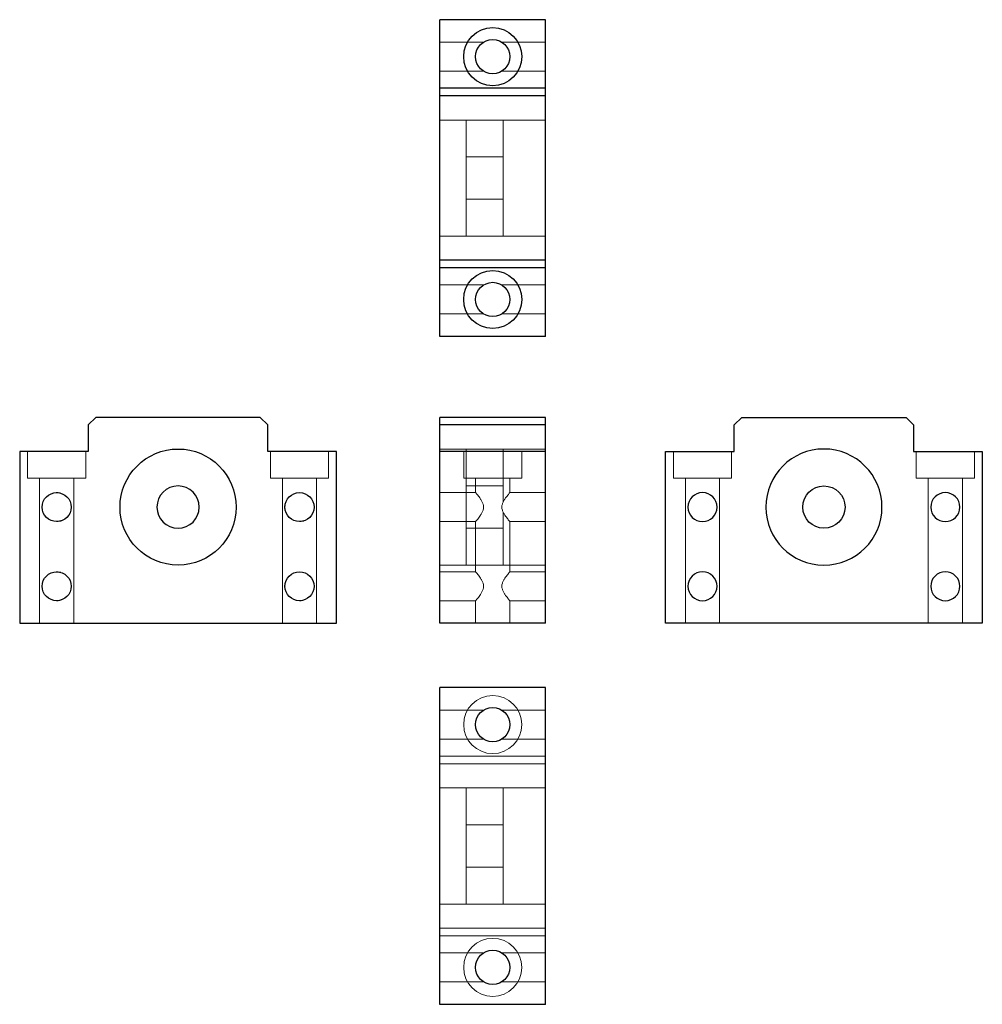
# Model space of a CAD drawing. Header units: millimetres. Extents: x 5591 to 5773, y 7341 to 7528.
import ezdxf
from ezdxf.lldxf.tags import DXFTag

# ---------------------------------------------------------------- set-up
doc = ezdxf.new("R2010")
doc.units = ezdxf.units.MM
doc.layers.add('1', color=7, linetype='CONTINUOUS', true_color=0xffffff)
tags = doc.linetypes.add('DASHED', pattern=[25.72, 12.86, -12.86]).pattern_tags.tags
tags[6:7] = [DXFTag(74, 4), DXFTag(75, 0), DXFTag(340, '0'), DXFTag(46, 0.0), DXFTag(50, 0.0), DXFTag(44, 0.0), DXFTag(45, 0.0)]
tags[4:5] = [DXFTag(74, 4), DXFTag(75, 0), DXFTag(340, '0'), DXFTag(46, 0.0), DXFTag(50, 0.0), DXFTag(44, 0.0), DXFTag(45, 0.0)]

msp = doc.modelspace()

# ---------------------------------------------------------------- linework, layer by layer
at = {"layer": '1', "color": 7, "linetype": 'Continuous'}
for p, q in [((5670.21, 7514.95), (5670.21, 7527.95)), ((5690.21, 7527.95), (5670.21, 7527.95)), ((5690.21, 7514.95), (5690.21, 7527.95)), ((5670.21, 7513.54), (5670.21, 7514.95)), ((5690.21, 7514.95), (5670.21, 7514.95)), ((5670.21, 7482.37), (5670.21, 7513.54)), ((5690.21, 7513.54), (5670.21, 7513.54)), ((5690.21, 7513.54), (5690.21, 7514.95)), ((5690.21, 7482.37), (5690.21, 7513.54)), ((5690.21, 7482.37), (5670.21, 7482.37)), ((5670.21, 7480.95), (5670.21, 7482.37)), ((5690.21, 7480.95), (5690.21, 7482.37)), ((5670.21, 7467.95), (5670.21, 7480.95)), ((5690.21, 7480.95), (5670.21, 7480.95)), ((5690.21, 7467.95), (5690.21, 7480.95)), ((5690.21, 7467.95), (5670.21, 7467.95)), ((5605.02, 7452.62), (5603.61, 7451.21)), ((5636.19, 7452.62), (5605.02, 7452.62)), ((5637.61, 7451.21), (5636.19, 7452.62)), ((5690.21, 7452.62), (5670.21, 7452.62)), ((5670.21, 7451.21), (5670.21, 7452.62)), ((5690.21, 7451.21), (5690.21, 7452.62)), ((5725.95, 7451.21), (5727.37, 7452.62)), ((5727.37, 7452.62), (5758.54, 7452.62)), ((5758.54, 7452.62), (5759.95, 7451.21)), ((5603.61, 7451.21), (5603.61, 7446.12)), ((5637.61, 7446.12), (5637.61, 7451.21)), ((5690.21, 7451.21), (5670.21, 7451.21)), ((5670.21, 7446.12), (5670.21, 7451.21)), ((5690.21, 7446.12), (5690.21, 7451.21)), ((5725.95, 7446.12), (5725.95, 7451.21)), ((5759.95, 7451.21), (5759.95, 7446.12)), ((5603.61, 7446.12), (5590.61, 7446.12)), ((5590.61, 7446.12), (5590.61, 7413.62)), ((5650.61, 7446.12), (5637.61, 7446.12)), ((5650.61, 7413.62), (5650.61, 7446.12)), ((5670.21, 7413.62), (5670.21, 7446.12)), ((5690.21, 7446.12), (5670.21, 7446.12)), ((5690.21, 7413.62), (5690.21, 7446.12)), ((5712.95, 7446.12), (5725.95, 7446.12)), ((5712.95, 7413.62), (5712.95, 7446.12)), ((5759.95, 7446.12), (5772.95, 7446.12)), ((5772.95, 7446.12), (5772.95, 7413.62)), ((5590.61, 7413.62), (5650.61, 7413.62)), ((5690.21, 7413.62), (5670.21, 7413.62)), ((5772.95, 7413.62), (5712.95, 7413.62)), ((5670.21, 7341.42), (5670.21, 7401.42)), ((5690.21, 7401.42), (5670.21, 7401.42)), ((5690.21, 7341.42), (5690.21, 7401.42)), ((5690.21, 7341.42), (5670.21, 7341.42))]:
    msp.add_line(p, q, dxfattribs=at)
at = {"layer": '1', "color": 8, "linetype": 'DASHED', "lineweight": 5}
for p, q in [((5678.48, 7523.7), (5670.21, 7523.7)), ((5690.21, 7523.7), (5681.94, 7523.7)), ((5670.21, 7518.2), (5678.48, 7518.2)), ((5681.94, 7518.2), (5690.21, 7518.2)), ((5675.21, 7508.95), (5670.21, 7508.95)), ((5682.21, 7508.95), (5675.21, 7508.95)), ((5675.21, 7497.95), (5675.21, 7508.95)), ((5690.21, 7508.95), (5682.21, 7508.95)), ((5682.21, 7497.95), (5682.21, 7508.95)), ((5682.21, 7501.95), (5675.21, 7501.95)), ((5675.21, 7486.95), (5675.21, 7497.95)), ((5682.21, 7486.95), (5682.21, 7497.95)), ((5675.21, 7493.95), (5682.21, 7493.95)), ((5670.21, 7486.95), (5675.21, 7486.95)), ((5675.21, 7486.95), (5682.21, 7486.95)), ((5682.21, 7486.95), (5690.21, 7486.95)), ((5678.48, 7477.7), (5670.21, 7477.7)), ((5690.21, 7477.7), (5681.94, 7477.7)), ((5670.21, 7472.2), (5678.48, 7472.2)), ((5681.94, 7472.2), (5690.21, 7472.2)), ((5675.21, 7446.62), (5670.21, 7446.62)), ((5682.21, 7446.62), (5675.21, 7446.62)), ((5675.21, 7446.62), (5675.21, 7424.62)), ((5690.21, 7446.62), (5682.21, 7446.62)), ((5682.21, 7446.62), (5682.21, 7436.58)), ((5592.11, 7446.12), (5592.11, 7441.12)), ((5603.11, 7441.12), (5603.11, 7446.12)), ((5638.11, 7446.12), (5638.11, 7441.12)), ((5649.11, 7441.12), (5649.11, 7446.12)), ((5674.71, 7446.12), (5674.71, 7441.12)), ((5685.71, 7441.12), (5685.71, 7446.12)), ((5714.45, 7446.12), (5714.45, 7441.12)), ((5725.45, 7441.12), (5725.45, 7446.12)), ((5760.45, 7446.12), (5760.45, 7441.12)), ((5771.45, 7441.12), (5771.45, 7446.12)), ((5597.61, 7441.12), (5592.11, 7441.12)), ((5594.36, 7441.12), (5594.36, 7413.62)), ((5603.11, 7441.12), (5597.61, 7441.12)), ((5600.86, 7413.62), (5600.86, 7441.12)), ((5643.61, 7441.12), (5638.11, 7441.12)), ((5640.36, 7441.12), (5640.36, 7413.62)), ((5649.11, 7441.12), (5643.61, 7441.12)), ((5646.86, 7413.62), (5646.86, 7441.12)), ((5674.71, 7441.12), (5685.71, 7441.12)), ((5676.96, 7441.12), (5676.96, 7438.37)), ((5683.46, 7438.37), (5683.46, 7441.12)), ((5714.45, 7441.12), (5725.45, 7441.12)), ((5716.7, 7441.12), (5716.7, 7413.62)), ((5723.2, 7413.62), (5723.2, 7441.12)), ((5760.45, 7441.12), (5771.45, 7441.12)), ((5762.7, 7441.12), (5762.7, 7413.62)), ((5769.2, 7413.62), (5769.2, 7441.12)), ((5682.21, 7439.62), (5675.21, 7439.62)), ((5676.96, 7438.37), (5670.21, 7438.37)), ((5690.21, 7438.37), (5683.46, 7438.37)), ((5682.21, 7434.64), (5682.21, 7424.62)), ((5670.21, 7432.87), (5676.96, 7432.87)), ((5675.21, 7431.62), (5682.21, 7431.62)), ((5676.96, 7432.87), (5676.96, 7423.37)), ((5683.46, 7423.37), (5683.46, 7432.87)), ((5683.46, 7432.87), (5690.21, 7432.87)), ((5670.21, 7424.62), (5675.21, 7424.62)), ((5675.21, 7424.62), (5682.21, 7424.62)), ((5682.21, 7424.62), (5690.21, 7424.62)), ((5676.96, 7423.37), (5670.21, 7423.37)), ((5690.21, 7423.37), (5683.46, 7423.37)), ((5670.21, 7417.87), (5676.96, 7417.87)), ((5676.96, 7417.87), (5676.96, 7413.62)), ((5683.46, 7413.62), (5683.46, 7417.87)), ((5683.46, 7417.87), (5690.21, 7417.87)), ((5678.48, 7397.17), (5670.21, 7397.17)), ((5690.21, 7397.17), (5681.94, 7397.17)), ((5670.21, 7391.67), (5678.48, 7391.67)), ((5681.94, 7391.67), (5690.21, 7391.67)), ((5690.21, 7388.42), (5670.21, 7388.42)), ((5690.21, 7387.01), (5670.21, 7387.01)), ((5675.21, 7382.42), (5670.21, 7382.42)), ((5682.21, 7382.42), (5675.21, 7382.42)), ((5675.21, 7382.42), (5675.21, 7360.42)), ((5690.21, 7382.42), (5682.21, 7382.42)), ((5682.21, 7382.42), (5682.21, 7360.42)), ((5682.21, 7375.42), (5675.21, 7375.42)), ((5675.21, 7367.42), (5682.21, 7367.42)), ((5670.21, 7360.42), (5675.21, 7360.42)), ((5675.21, 7360.42), (5682.21, 7360.42)), ((5682.21, 7360.42), (5690.21, 7360.42)), ((5690.21, 7355.84), (5670.21, 7355.84)), ((5690.21, 7354.42), (5670.21, 7354.42)), ((5678.48, 7351.17), (5670.21, 7351.17)), ((5690.21, 7351.17), (5681.94, 7351.17)), ((5670.21, 7345.67), (5678.48, 7345.67)), ((5681.94, 7345.67), (5690.21, 7345.67))]:
    msp.add_line(p, q, dxfattribs=at)
at = {"layer": '1', "color": 7, "linetype": 'Continuous'}
for centre, radius in [((5680.21, 7520.95), 5.5), ((5680.21, 7520.95), 3.25), ((5680.21, 7474.95), 5.5), ((5680.21, 7474.95), 3.25), ((5620.61, 7435.62), 11), ((5742.95, 7435.62), 4), ((5597.61, 7435.62), 2.75), ((5643.61, 7435.62), 2.75), ((5597.61, 7420.62), 2.75), ((5643.61, 7420.62), 2.75), ((5680.21, 7394.42), 3.25), ((5680.21, 7348.42), 3.25)]:
    msp.add_circle(centre, radius, dxfattribs=at)
at = {"layer": '1', "color": 7, "linetype": 'Continuous', "extrusion": (-6.12303e-17, -1.22461e-16, -1)}
for centre, radius in [((-5742.95, 7435.62), 11), ((-5719.95, 7435.62), 2.75), ((-5765.95, 7435.62), 2.75), ((-5719.95, 7420.62), 2.75), ((-5765.95, 7420.62), 2.75)]:
    msp.add_circle(centre, radius, dxfattribs=at)
at = {"layer": '1', "color": 7, "linetype": 'Continuous', "extrusion": (6.12303e-17, 1.22461e-16, -1)}
msp.add_circle((-5620.61, 7435.62), 4, dxfattribs=at)
at = {"layer": '1', "color": 8, "linetype": 'DASHED', "lineweight": 5, "extrusion": (0, 0, -1)}
for centre in [(-5680.21, 7394.42), (-5680.21, 7348.42)]:
    msp.add_circle(centre, 5.5, dxfattribs=at)
at = {"layer": '1', "color": 8, "linetype": 'DASHED', "lineweight": 5}
for points in [[(5597.61, 7438.37), (5597.57, 7438.37), (5597.53, 7438.37), (5597.5, 7438.37)], [(5640.86, 7435.62), (5640.86, 7435.55), (5640.86, 7435.49), (5640.87, 7435.42)], [(5722.69, 7435.37), (5722.7, 7435.45), (5722.7, 7435.54), (5722.7, 7435.62)], [(5597.61, 7423.37), (5597.57, 7423.37), (5597.53, 7423.37), (5597.5, 7423.37)], [(5640.86, 7420.62), (5640.86, 7420.55), (5640.86, 7420.49), (5640.87, 7420.42)], [(5722.69, 7420.37), (5722.7, 7420.45), (5722.7, 7420.54), (5722.7, 7420.62)]]:
    msp.add_open_spline(points, degree=3, dxfattribs=at)
for points, knots in [([(5598.39, 7438.26), (5598.32, 7438.28), (5598.25, 7438.29), (5598, 7438.35), (5597.8, 7438.37), (5597.61, 7438.37)], [0, 0, 0, 0, 0.27352, 0.27352, 1, 1, 1, 1]), ([(5676.96, 7438.37), (5676.96, 7438.37), (5676.96, 7438.37), (5676.96, 7438.37), (5676.98, 7438.35), (5677.05, 7438.27), (5677.1, 7438.21), (5677.22, 7438.06), (5677.29, 7437.97), (5677.45, 7437.77), (5677.54, 7437.66), (5677.72, 7437.42), (5677.81, 7437.29), (5678, 7437.01), (5678.09, 7436.86), (5678.26, 7436.54), (5678.33, 7436.37), (5678.45, 7436.01), (5678.48, 7435.81), (5678.48, 7435.42), (5678.45, 7435.23), (5678.33, 7434.87), (5678.26, 7434.7), (5678.09, 7434.38), (5677.99, 7434.23), (5677.81, 7433.95), (5677.72, 7433.82), (5677.54, 7433.58), (5677.45, 7433.46), (5677.29, 7433.26), (5677.22, 7433.18), (5677.09, 7433.03), (5677.05, 7432.97), (5676.98, 7432.89), (5676.96, 7432.87), (5676.96, 7432.87)], [0, 0, 0, 0, 0.000016, 0.000016, 0.062517, 0.062517, 0.125018, 0.125018, 0.187519, 0.187519, 0.250019, 0.250019, 0.31252, 0.31252, 0.375021, 0.375021, 0.437521, 0.437521, 0.500022, 0.500022, 0.562523, 0.562523, 0.625024, 0.625024, 0.687524, 0.687524, 0.750025, 0.750025, 0.812526, 0.812526, 0.875026, 0.875026, 0.937527, 0.937527, 1, 1, 1, 1]), ([(5683.46, 7432.87), (5683.46, 7432.87), (5683.46, 7432.87), (5683.46, 7432.87), (5683.44, 7432.89), (5683.38, 7432.97), (5683.33, 7433.03), (5683.21, 7433.18), (5683.13, 7433.27), (5682.97, 7433.47), (5682.89, 7433.58), (5682.71, 7433.82), (5682.61, 7433.95), (5682.43, 7434.24), (5682.34, 7434.38), (5682.17, 7434.7), (5682.09, 7434.87), (5681.98, 7435.24), (5681.94, 7435.43), (5681.94, 7435.82), (5681.98, 7436.01), (5682.09, 7436.37), (5682.17, 7436.54), (5682.34, 7436.86), (5682.43, 7437.01), (5682.62, 7437.29), (5682.71, 7437.42), (5682.89, 7437.66), (5682.98, 7437.78), (5683.14, 7437.98), (5683.21, 7438.06), (5683.33, 7438.21), (5683.38, 7438.27), (5683.44, 7438.35), (5683.46, 7438.37), (5683.46, 7438.37)], [0, 0, 0, 0, 0.000016, 0.000016, 0.062517, 0.062517, 0.125018, 0.125018, 0.187519, 0.187519, 0.250019, 0.250019, 0.31252, 0.31252, 0.375021, 0.375021, 0.437521, 0.437521, 0.500022, 0.500022, 0.562523, 0.562523, 0.625024, 0.625024, 0.687524, 0.687524, 0.750025, 0.750025, 0.812526, 0.812526, 0.875026, 0.875026, 0.937527, 0.937527, 1, 1, 1, 1]), ([(5640.98, 7436.41), (5640.95, 7436.34), (5640.93, 7436.27), (5640.88, 7436.01), (5640.86, 7435.82), (5640.86, 7435.62)], [0, 0, 0, 0, 0.297753, 0.297753, 1, 1, 1, 1]), ([(5722.7, 7435.62), (5722.7, 7435.82), (5722.68, 7436.01), (5722.63, 7436.25), (5722.62, 7436.3), (5722.6, 7436.36)], [0, 0, 0, 0, 0.75643, 0.75643, 1, 1, 1, 1]), ([(5597.61, 7432.87), (5597.81, 7432.87), (5598, 7432.89), (5598.32, 7432.96), (5598.46, 7433), (5598.58, 7433.05)], [0, 0, 0, 0, 0.574547, 0.574547, 1, 1, 1, 1]), ([(5643.61, 7432.87), (5643.81, 7432.87), (5644, 7432.89), (5644.32, 7432.96), (5644.45, 7433), (5644.58, 7433.05)], [0, 0, 0, 0, 0.574382, 0.574382, 1, 1, 1, 1]), ([(5719.96, 7432.87), (5719.96, 7432.87), (5719.96, 7432.87), (5720.15, 7432.87), (5720.34, 7432.89), (5720.59, 7432.94), (5720.65, 7432.96), (5720.7, 7432.97)], [0, 0, 0, 0, 0.000377, 0.000377, 0.75595, 0.75595, 1, 1, 1, 1]), ([(5598.39, 7423.26), (5598.32, 7423.28), (5598.25, 7423.29), (5598, 7423.35), (5597.8, 7423.37), (5597.61, 7423.37)], [0, 0, 0, 0, 0.27352, 0.27352, 1, 1, 1, 1]), ([(5676.96, 7423.37), (5676.96, 7423.37), (5676.96, 7423.37), (5676.96, 7423.37), (5676.98, 7423.35), (5677.05, 7423.27), (5677.1, 7423.21), (5677.22, 7423.06), (5677.29, 7422.97), (5677.45, 7422.77), (5677.54, 7422.66), (5677.72, 7422.42), (5677.81, 7422.29), (5678, 7422.01), (5678.09, 7421.86), (5678.26, 7421.54), (5678.33, 7421.37), (5678.45, 7421.01), (5678.48, 7420.81), (5678.48, 7420.42), (5678.45, 7420.23), (5678.33, 7419.87), (5678.26, 7419.7), (5678.09, 7419.38), (5677.99, 7419.23), (5677.81, 7418.95), (5677.72, 7418.82), (5677.54, 7418.58), (5677.45, 7418.46), (5677.29, 7418.26), (5677.22, 7418.18), (5677.09, 7418.03), (5677.05, 7417.97), (5676.98, 7417.89), (5676.96, 7417.87), (5676.96, 7417.87), (5676.97, 7417.88), (5676.97, 7417.89)], [0, 0, 0, 0, 0.000016, 0.000016, 0.06065, 0.06065, 0.121285, 0.121285, 0.181919, 0.181919, 0.242554, 0.242554, 0.303188, 0.303188, 0.363823, 0.363823, 0.424457, 0.424457, 0.485092, 0.485092, 0.545726, 0.545726, 0.606361, 0.606361, 0.666995, 0.666995, 0.72763, 0.72763, 0.788264, 0.788264, 0.848899, 0.848899, 0.909533, 0.909533, 0.970168, 0.970168, 1, 1, 1, 1]), ([(5683.46, 7417.87), (5683.46, 7417.87), (5683.46, 7417.87), (5683.46, 7417.87), (5683.44, 7417.89), (5683.38, 7417.97), (5683.33, 7418.03), (5683.21, 7418.18), (5683.13, 7418.27), (5682.97, 7418.47), (5682.89, 7418.58), (5682.71, 7418.82), (5682.61, 7418.95), (5682.43, 7419.24), (5682.34, 7419.38), (5682.17, 7419.7), (5682.09, 7419.87), (5681.98, 7420.24), (5681.94, 7420.43), (5681.94, 7420.82), (5681.98, 7421.01), (5682.09, 7421.37), (5682.17, 7421.54), (5682.34, 7421.86), (5682.43, 7422.01), (5682.62, 7422.29), (5682.71, 7422.42), (5682.89, 7422.66), (5682.98, 7422.78), (5683.14, 7422.98), (5683.21, 7423.06), (5683.33, 7423.21), (5683.38, 7423.27), (5683.44, 7423.35), (5683.46, 7423.37), (5683.46, 7423.37), (5683.46, 7423.37), (5683.45, 7423.36)], [0, 0, 0, 0, 0.000016, 0.000016, 0.06065, 0.06065, 0.121285, 0.121285, 0.181919, 0.181919, 0.242554, 0.242554, 0.303188, 0.303188, 0.363823, 0.363823, 0.424457, 0.424457, 0.485092, 0.485092, 0.545726, 0.545726, 0.606361, 0.606361, 0.666995, 0.666995, 0.72763, 0.72763, 0.788264, 0.788264, 0.848899, 0.848899, 0.909533, 0.909533, 0.970168, 0.970168, 1, 1, 1, 1]), ([(5640.98, 7421.41), (5640.95, 7421.34), (5640.93, 7421.27), (5640.88, 7421.01), (5640.86, 7420.82), (5640.86, 7420.62)], [0, 0, 0, 0, 0.297753, 0.297753, 1, 1, 1, 1]), ([(5722.7, 7420.62), (5722.7, 7420.82), (5722.68, 7421.01), (5722.63, 7421.25), (5722.62, 7421.3), (5722.6, 7421.36)], [0, 0, 0, 0, 0.75643, 0.75643, 1, 1, 1, 1]), ([(5597.61, 7417.87), (5597.81, 7417.87), (5598, 7417.89), (5598.32, 7417.96), (5598.46, 7418), (5598.58, 7418.05)], [0, 0, 0, 0, 0.574547, 0.574547, 1, 1, 1, 1]), ([(5643.61, 7417.87), (5643.81, 7417.87), (5644, 7417.89), (5644.32, 7417.96), (5644.45, 7418), (5644.58, 7418.05)], [0, 0, 0, 0, 0.574382, 0.574382, 1, 1, 1, 1]), ([(5719.96, 7417.87), (5719.96, 7417.87), (5719.96, 7417.87), (5720.15, 7417.87), (5720.34, 7417.89), (5720.59, 7417.94), (5720.65, 7417.96), (5720.7, 7417.97)], [0, 0, 0, 0, 0.000377, 0.000377, 0.75595, 0.75595, 1, 1, 1, 1])]:
    msp.add_open_spline(points, degree=3, knots=knots, dxfattribs=at)

doc.saveas('drawing.dxf')
